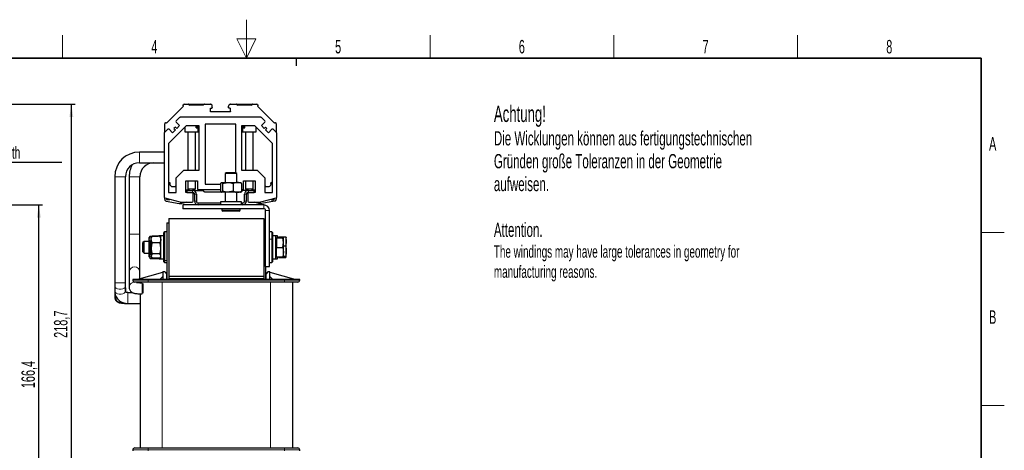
# Model space of a CAD drawing. Header units: millimetres. Extents: x 5 to 418, y 2 to 292.
# Tile 39 of 39: x 158 to 414, y 181 to 292. Entities that reach past the tile are written whole.
import ezdxf

# ---------------------------------------------------------------- set-up
doc = ezdxf.new("R2010")
doc.units = ezdxf.units.MM
doc.layers.add('SLD-0', color=7, linetype='Continuous')
doc.styles.add('SLDTEXTSTYLE0', font='TXT', dxfattribs={"width": 0.605})
doc.dimstyles.new('SLDDIMSTYLE0', dxfattribs={"dimtxt": 3.5, "dimasz": 3.302, "dimexe": 0, "dimexo": 0.0625, "dimgap": 0.875, "dimtad": 1, "dimlfac": 2, "dimrnd": 1e-09, "dimzin": 12, "dimdsep": 46, "dimtxsty": 'SLDTEXTSTYLE0', "dimsah": 1, "dimcen": 0.09, "dimadec": 0, "dimazin": 3, "dimtfac": 1, "dimtofl": 0, "dimtmove": 0, "dimatfit": 3, "dimfxl": 1, "dimfrac": 2, "dimtolj": 1, "dimtzin": 12, "dimarcsym": 0})

# ---------------------------------------------------------------- blocks, each defined once
blk = doc.blocks.new('SW_NOTE_0')
at = {"layer": 'SLD-0', "color": 0, "attachment_point": 1, "style": 'SLDTEXTSTYLE0'}
for s, insert, char_height in [('Achtung!', (0, 5.46), 4.233), ('Die Wicklungen können aus fertigungstechnischen', (0, -1.16), 3.7042), ('Gründen große Toleranzen in der Geometrie', (0, -7.1), 3.7042), ('aufweisen.', (0, -13.04), 3.704), ('Attention.', (0, -24.93), 3.704), ('The windings may have large tolerances in geometry for', (0, -30.85), 3.175), ('manufacturing reasons.', (0, -36.08), 3.175)]:
    blk.add_mtext(s, dxfattribs=dict(at, insert=insert, char_height=char_height))
blk = doc.blocks.new('_D')
at = {"layer": 'SLD-0'}
for p, q in [((124.34, 270.54), (172.51, 270.54)), ((171.51, 270.54), (171.51, 161.19)), ((155.14, 161.19), (172.51, 161.19))]:
    blk.add_line(p, q, dxfattribs=at)
for points in [[(171.51, 270.54), (171.01, 267.24), (172.02, 267.24)], [(171.51, 161.19), (172.02, 164.49), (171.01, 164.49)]]:
    blk.add_solid(points, dxfattribs=at)
at = {"layer": 'SLD-0', "insert": (167, 209.85), "char_height": 3.5, "attachment_point": 1, "rotation": 90, "style": 'SLDTEXTSTYLE0'}
blk.add_mtext('218,7', dxfattribs=at)
blk = doc.blocks.new('_D_1')
at = {"layer": 'SLD-0'}
for p, q in [((140.39, 244.39), (164.06, 244.39)), ((163.06, 161.19), (163.06, 244.39)), ((155.14, 161.19), (164.06, 161.19))]:
    blk.add_line(p, q, dxfattribs=at)
for points in [[(163.06, 244.39), (162.55, 241.09), (163.57, 241.09)], [(163.06, 161.19), (163.57, 164.49), (162.55, 164.49)]]:
    blk.add_solid(points, dxfattribs=at)
at = {"layer": 'SLD-0', "insert": (158.55, 196.78), "char_height": 3.5, "attachment_point": 1, "rotation": 90, "style": 'SLDTEXTSTYLE0'}
blk.add_mtext('166,4', dxfattribs=at)
blk = doc.blocks.new('SW_NOTE_0_15')
at = {"layer": 'SLD-0', "color": 0}
blk.add_line((30.23, 0), (0, 0), dxfattribs=at)
at = {"layer": 'SLD-0', "color": 0, "attachment_point": 1, "style": 'SLDTEXTSTYLE0'}
for s, insert, char_height in [('M6 Erdung', (0.5, 9.84), 3.5), ('protective earth', (1.69, 4.18), 3.175)]:
    blk.add_mtext(s, dxfattribs=dict(at, insert=insert, char_height=char_height))

msp = doc.modelspace()

# ---------------------------------------------------------------- linework, layer by layer
at = {"color": 7, "linetype": 'Continuous', "lineweight": 25}
for p, q in [((200.6556, 270.0757), (196.2362, 265.6563)), ((200.5849, 270.3585), (200.7252, 270.4988)), ((200.5849, 270.1464), (200.6556, 270.0757)), ((200.8312, 270.5428), (201.957, 270.5428)), ((202.063, 270.4988), (202.2941, 270.2678)), ((202.1691, 270.5428), (205.8691, 270.5428)), ((205.7441, 270.2678), (202.2941, 270.2678)), ((205.7441, 270.2678), (205.9752, 270.4988)), ((206.0812, 270.5428), (207.6566, 270.5428)), ((207.6691, 268.6928), (207.6691, 269.3928)), ((207.8191, 269.5428), (208.0066, 269.5428)), ((208.1566, 269.6928), (208.1566, 270.0428)), ((212.3816, 269.6928), (212.3816, 270.0428)), ((212.7191, 269.5428), (212.5316, 269.5428)), ((212.8691, 268.6678), (212.8691, 269.3928)), ((212.8816, 270.5428), (214.457, 270.5428)), ((214.563, 270.4988), (214.7941, 270.2678)), ((214.6691, 270.5428), (218.3691, 270.5428)), ((218.2441, 270.2678), (214.7941, 270.2678)), ((218.2441, 270.2678), (218.4752, 270.4988)), ((218.5812, 270.5428), (219.707, 270.5428)), ((219.813, 270.4988), (219.9533, 270.3585)), ((219.9533, 270.1464), (219.8826, 270.0757)), ((224.302, 265.6563), (219.8826, 270.0757)), ((199.6094, 267.0695), (198.7594, 266.2195)), ((220.7521, 267.1428), (199.7861, 267.1428)), ((212.7441, 268.5428), (207.8191, 268.5428)), ((221.7789, 266.2195), (220.9289, 267.0695)), ((196.5673, 264.0275), (195.7173, 263.1775)), ((195.7691, 263.1731), (195.7691, 265.4806)), ((195.813, 265.5867), (195.9533, 265.727)), ((196.2362, 265.6563), (196.1655, 265.727)), ((201.3217, 264.8928), (196.7441, 260.3152)), ((197.8048, 263.1436), (196.9209, 264.0275)), ((198.5472, 263.8861), (197.8048, 263.1436)), ((198.5472, 264.5932), (198.1937, 264.2396)), ((198.1937, 264.2396), (198.5472, 263.8861)), ((198.9008, 264.2396), (198.5472, 264.5932)), ((198.7594, 265.866), (199.6432, 264.9821)), ((199.6432, 264.9821), (198.9008, 264.2396)), ((201.0191, 264.5902), (201.0191, 263.3928)), ((204.7691, 264.8928), (201.3217, 264.8928)), ((203.9695, 264.3928), (203.9695, 264.8928)), ((203.9695, 264.3928), (204.2806, 264.3928)), ((204.2806, 264.3928), (204.2806, 264.8928)), ((204.5191, 263.3928), (204.5191, 264.8928)), ((204.7691, 253.3928), (204.7691, 264.8928)), ((214.2691, 265.3928), (206.2691, 265.3928)), ((206.2691, 265.3928), (206.2691, 249.7928)), ((214.2691, 252.7578), (214.2691, 265.3928)), ((219.2165, 264.8928), (215.7691, 264.8928)), ((215.7691, 264.8928), (215.7691, 253.3928)), ((216.0191, 264.8928), (216.0191, 263.3928)), ((216.2576, 264.3928), (216.2576, 264.8928)), ((216.2576, 264.3928), (216.5687, 264.3928)), ((216.5687, 264.3928), (216.5687, 264.8928)), ((223.7941, 260.3152), (219.2165, 264.8928)), ((219.5191, 263.3928), (219.5191, 264.5902)), ((220.895, 264.9821), (221.7789, 265.866)), ((221.6374, 264.2396), (220.895, 264.9821)), ((221.991, 264.5932), (221.6374, 264.2396)), ((222.3445, 264.2396), (221.991, 264.5932)), ((221.991, 263.8861), (222.3445, 264.2396)), ((222.7334, 263.1436), (221.991, 263.8861)), ((223.6173, 264.0275), (222.7334, 263.1436)), ((224.8209, 263.1775), (223.9709, 264.0275)), ((224.302, 265.6563), (224.3727, 265.727)), ((224.5849, 265.727), (224.7252, 265.5867)), ((224.7691, 265.4806), (224.7691, 263.2293)), ((195.6441, 263.0007), (195.6441, 246.4399)), ((201.0191, 263.3928), (204.5191, 263.3928)), ((201.7691, 263.3928), (201.7691, 253.3928)), ((203.7691, 253.3928), (203.7691, 263.3928)), ((216.0191, 263.3928), (219.5191, 263.3928)), ((216.7691, 263.3928), (216.7691, 253.3928)), ((218.7691, 253.3928), (218.7691, 263.3928)), ((224.8941, 246.4399), (224.8941, 263.0007)), ((196.7441, 260.3152), (196.7441, 247.6428)), ((223.7941, 247.6428), (223.7941, 260.3152)), ((195.6441, 258.1103), (189.1941, 258.1103)), ((189.1941, 255.3103), (195.6441, 255.3103)), ((198.7441, 251.3928), (200.7441, 253.3928)), ((200.7441, 253.3928), (204.7691, 253.3928)), ((215.7691, 253.3928), (219.7941, 253.3928)), ((219.7941, 253.3928), (221.7941, 251.3928)), ((182.7941, 251.7103), (182.7941, 224.1678)), ((185.5941, 224.1678), (185.5941, 251.7103)), ((186.5441, 251.7103), (186.5441, 236.8302)), ((189.3441, 236.8302), (189.3441, 251.7103)), ((198.7441, 247.6428), (198.7441, 251.3928)), ((211.7691, 252.7578), (211.5191, 252.5078)), ((211.5191, 252.5078), (211.5191, 250.1928)), ((214.5191, 252.5078), (211.5191, 252.5078)), ((214.2691, 252.7578), (211.7691, 252.7578)), ((214.5191, 252.5078), (214.2691, 252.7578)), ((214.5191, 250.1928), (214.5191, 252.5078)), ((221.7941, 251.3928), (221.7941, 247.6428)), ((196.7441, 250.1928), (196.9941, 250.1928)), ((197.1441, 250.0428), (197.1441, 249.9178)), ((201.2691, 250.6428), (204.2691, 250.6428)), ((201.2691, 247.6428), (201.2691, 250.6428)), ((201.6441, 248.2727), (201.8691, 248.1428)), ((201.7691, 250.6428), (201.7691, 248.5428)), ((201.7691, 248.5428), (202.1691, 248.1428)), ((201.7691, 248.5428), (203.7691, 248.5428)), ((203.3691, 248.1428), (203.7691, 248.5428)), ((203.7691, 248.5428), (203.7691, 250.6428)), ((204.2691, 250.6428), (204.2691, 248.3928)), ((204.2691, 248.3928), (210.2945, 248.3928)), ((206.2691, 249.7928), (210.2945, 249.7928)), ((210.2945, 249.9695), (210.2945, 247.9161)), ((210.8307, 249.9695), (210.5626, 250.1928)), ((210.5626, 250.1928), (212.193, 250.1928)), ((210.8307, 249.9695), (212.193, 250.1928)), ((210.8307, 249.9695), (210.8307, 247.9161)), ((212.193, 250.1928), (214.6495, 250.1928)), ((213.5553, 249.9695), (213.5553, 247.9161)), ((214.6495, 250.1928), (215.5152, 250.1928)), ((215.7437, 249.9695), (215.7437, 247.9161)), ((215.7437, 248.3928), (216.2691, 248.3928)), ((216.2691, 250.6428), (219.2691, 250.6428)), ((216.2691, 248.3928), (216.2691, 250.6428)), ((216.7691, 250.6428), (216.7691, 248.5428)), ((216.7691, 248.5428), (217.1691, 248.1428)), ((216.7691, 248.5428), (218.7691, 248.5428)), ((218.3691, 248.1428), (218.7691, 248.5428)), ((218.6691, 248.1428), (218.8941, 248.2727)), ((218.7691, 248.5428), (218.7691, 250.6428)), ((219.2691, 250.6428), (219.2691, 247.6428)), ((223.3941, 249.9178), (223.3941, 250.0428)), ((223.7941, 250.1928), (223.5441, 250.1928)), ((195.7691, 245.8735), (195.7691, 246.1975)), ((195.8294, 246.1984), (199.7373, 245.1513)), ((196.3691, 245.8428), (196.3691, 246.0538)), ((196.9988, 245.6928), (196.5191, 245.6928)), ((196.7441, 247.6428), (198.7441, 247.6428)), ((201.5191, 247.6428), (201.2691, 247.6428)), ((201.4191, 247.6428), (201.4191, 248.1428)), ((201.5191, 248.1428), (201.5191, 247.6428)), ((201.5191, 248.1428), (203.0191, 248.1428)), ((201.5191, 247.6428), (203.0191, 247.6428)), ((203.3691, 248.1428), (203.0191, 248.1428)), ((203.1441, 245.3928), (203.1441, 247.6269)), ((203.4629, 248.1428), (205.6925, 248.1428)), ((203.5191, 247.1428), (203.5191, 245.3928)), ((204.0191, 247.1428), (204.0191, 245.3928)), ((206.2691, 247.7928), (210.4917, 247.7928)), ((210.2945, 247.9161), (210.5626, 247.6928)), ((210.4546, 247.73), (210.5191, 247.6928)), ((210.5626, 247.6928), (210.5191, 247.6928)), ((212.193, 247.6928), (210.5626, 247.6928)), ((211.5191, 247.6928), (211.5191, 245.1928)), ((213.5553, 247.9161), (212.193, 247.6928)), ((214.6495, 247.6928), (212.193, 247.6928)), ((214.5191, 245.1928), (214.5191, 247.6928)), ((215.5191, 247.6928), (214.6495, 247.6928)), ((215.5191, 247.6928), (215.5836, 247.73)), ((215.7437, 247.9161), (215.563, 247.7656)), ((215.5836, 247.73), (215.704, 247.7995)), ((215.8733, 247.9161), (215.6969, 247.8231)), ((217.0741, 248.1428), (215.7437, 248.1428)), ((215.8733, 247.9161), (215.8733, 248.1428)), ((216.5191, 245.3928), (216.5191, 247.1428)), ((217.0191, 245.3928), (217.0191, 247.1428)), ((217.5191, 248.1428), (217.1691, 248.1428)), ((217.3941, 247.6269), (217.3941, 245.3928)), ((217.5191, 248.1428), (219.0191, 248.1428)), ((217.5191, 247.6428), (219.0191, 247.6428)), ((219.0191, 247.6428), (219.0191, 248.1428)), ((219.2691, 247.6428), (219.0191, 247.6428)), ((219.1191, 247.6428), (219.1191, 248.1428)), ((220.8009, 245.1513), (224.7088, 246.1984)), ((221.7941, 247.6428), (223.7941, 247.6428)), ((223.5397, 245.6928), (224.0191, 245.6928)), ((224.1691, 245.8428), (224.1691, 246.0538)), ((224.7691, 246.2284), (224.7691, 245.8735)), ((196.1823, 245.3811), (199.5191, 244.7928)), ((199.5191, 244.7928), (200.2687, 244.7928)), ((199.802, 245.1428), (202.8941, 245.1428)), ((221.5191, 244.3928), (200.5191, 244.3928)), ((200.5191, 244.3928), (200.5191, 243.3928)), ((221.5191, 243.3928), (200.5191, 243.3928)), ((204.5191, 244.8928), (210.2691, 244.8928)), ((210.2691, 245.1928), (210.2691, 244.3928)), ((215.7691, 245.1928), (210.2691, 245.1928)), ((210.6691, 243.3928), (210.6691, 243.0078)), ((215.3691, 243.0078), (215.3691, 243.3928)), ((215.7691, 244.3928), (215.7691, 245.1928)), ((215.7691, 244.8928), (216.0191, 244.8928)), ((217.6441, 245.1428), (220.7362, 245.1428)), ((220.2695, 244.7928), (221.0191, 244.7928)), ((224.3559, 245.3811), (221.0191, 244.7928)), ((196.8691, 240.8928), (196.8691, 225.8928)), ((196.8691, 240.8928), (221.5191, 240.8928)), ((215.1191, 242.7578), (210.9191, 242.7578)), ((221.5191, 240.8928), (221.5191, 225.8928)), ((222.0191, 228.3928), (222.0191, 242.8928)), ((223.0191, 228.3928), (223.0191, 242.8928)), ((196.3691, 239.6928), (196.8691, 239.6928)), ((196.3691, 239.6928), (196.3691, 225.0428)), ((196.8691, 239.6928), (196.8691, 225.0428)), ((221.5191, 239.6928), (222.0191, 239.6928)), ((221.5191, 239.6928), (221.5191, 225.0428)), ((186.5441, 236.8302), (186.5441, 226.9017)), ((189.3441, 226.9017), (189.3441, 236.8302)), ((191.9572, 236.2186), (191.7691, 235.8928)), ((191.7691, 235.6045), (191.7691, 235.8928)), ((191.7691, 233.4894), (191.7691, 235.6045)), ((191.9924, 236.2774), (194.0458, 236.2774)), ((192.4113, 236.139), (192.2691, 235.8928)), ((192.2691, 235.4088), (192.2691, 235.8928)), ((192.4358, 236.1248), (192.4924, 236.2624)), ((194.5458, 236.2624), (192.4924, 236.2624)), ((194.7691, 236.3928), (194.2691, 236.3928)), ((194.2691, 236.2624), (194.2691, 236.3928)), ((194.5458, 236.2624), (194.7691, 235.4088)), ((194.5458, 236.2624), (194.5986, 236.1251)), ((194.7691, 235.8928), (194.6259, 236.1408)), ((195.5691, 236.3928), (194.7691, 236.3928)), ((194.7691, 234.7876), (194.7691, 236.3928)), ((195.7691, 237.3928), (195.5691, 237.1928)), ((195.5691, 230.1493), (195.5691, 237.1928)), ((196.3691, 237.3928), (195.7691, 237.3928)), ((195.7691, 229.9786), (195.7691, 237.3928)), ((223.6191, 237.3928), (223.0191, 237.3928)), ((223.8191, 237.1928), (223.6191, 237.3928)), ((223.6191, 237.3928), (223.6191, 235.4465)), ((223.6191, 235.4465), (223.6191, 229.3928)), ((223.8191, 237.1928), (223.8191, 235.3438)), ((224.6191, 236.3928), (223.8191, 236.3928)), ((225.1191, 236.3928), (224.6191, 236.3928)), ((224.6191, 233.1409), (224.6191, 236.3928)), ((224.8691, 235.7571), (224.6191, 235.6128)), ((224.8691, 235.8551), (224.8691, 233.319)), ((224.8691, 235.8551), (226.4783, 235.8551)), ((225.1191, 235.9288), (225.1191, 236.3928)), ((225.3691, 236.0551), (227.2283, 236.0551)), ((225.3691, 235.9288), (225.3691, 236.0551)), ((226.6191, 234.5871), (226.4783, 235.8551)), ((226.6191, 235.8928), (226.6188, 235.8936)), ((226.6191, 234.5871), (226.6191, 235.892)), ((227.2283, 236.0551), (227.3691, 234.9063)), ((227.2283, 236.0551), (227.3691, 235.8727)), ((227.3691, 234.9063), (227.3691, 235.8927)), ((190.4259, 234.8928), (190.1191, 234.586)), ((190.1191, 232.1995), (190.1191, 234.586)), ((191.7691, 234.8928), (190.4259, 234.8928)), ((190.4259, 231.8928), (190.4259, 234.8928)), ((191.9924, 232.0471), (191.7691, 233.4894)), ((191.7691, 231.2776), (191.7691, 233.4894)), ((191.9924, 234.9317), (192.2691, 234.9317)), ((192.2691, 234.736), (192.1191, 234.586)), ((192.1191, 233.3623), (192.1191, 234.586)), ((192.1191, 232.1995), (192.1191, 233.3623)), ((192.4924, 234.5553), (192.2691, 235.4088)), ((192.2691, 233.1205), (192.2691, 235.4088)), ((192.2691, 231.1045), (192.2691, 233.1205)), ((194.5458, 234.5553), (192.4924, 234.5553)), ((194.7691, 230.3928), (194.7691, 234.7876)), ((223.8191, 235.3438), (223.8191, 229.5928)), ((224.6191, 230.3928), (224.6191, 233.1409)), ((224.8691, 233.319), (226.4783, 233.319)), ((224.8691, 230.8567), (224.8691, 233.319)), ((226.4783, 233.319), (226.6191, 234.5871)), ((226.4783, 233.319), (226.6191, 232.0879)), ((226.6191, 232.0879), (226.6191, 234.5871)), ((226.6191, 233.7576), (227.2283, 233.7576)), ((227.3691, 234.9063), (227.2283, 233.7576)), ((227.3691, 232.4264), (227.3691, 234.9063)), ((190.1191, 232.1995), (190.4259, 231.8928)), ((190.4259, 231.8928), (191.7691, 231.8928)), ((191.9924, 232.0471), (191.7691, 231.2776)), ((191.7691, 230.8928), (191.7691, 231.2776)), ((191.7691, 230.8928), (191.9572, 230.567)), ((191.9924, 230.5082), (191.9637, 230.5779)), ((191.9924, 232.0471), (192.2691, 232.0471)), ((191.9924, 230.5082), (194.0458, 230.5082)), ((192.1191, 232.1995), (192.2691, 232.0495)), ((192.4924, 231.6857), (192.2691, 231.1045)), ((192.2691, 230.8928), (192.2691, 231.1045)), ((192.2691, 230.8928), (192.4113, 230.6465)), ((194.5458, 231.6857), (192.4924, 231.6857)), ((194.5458, 230.5232), (192.4924, 230.5232)), ((194.2691, 230.3928), (194.2691, 230.5232)), ((194.2691, 230.3928), (194.7691, 230.3928)), ((194.5458, 230.5232), (194.7691, 231.1045)), ((194.6259, 230.6447), (194.7691, 230.8928)), ((194.7691, 230.3928), (195.5691, 230.3928)), ((223.8191, 230.3928), (224.6191, 230.3928)), ((224.6191, 231.1728), (224.8691, 231.0284)), ((224.6191, 230.3928), (225.1191, 230.3928)), ((224.8691, 230.8567), (226.4783, 230.8567)), ((225.1191, 230.7685), (225.1191, 230.8567)), ((225.1191, 230.3928), (225.1191, 230.7685)), ((225.3691, 230.8567), (225.3691, 230.7304)), ((225.3691, 230.7304), (227.2283, 230.7304)), ((226.6191, 232.0879), (226.4783, 230.8567)), ((226.6188, 230.892), (226.6191, 230.8928)), ((226.6191, 230.8936), (226.6191, 232.0879)), ((226.6191, 231.0952), (227.2283, 231.0952)), ((227.3691, 230.9128), (227.2283, 231.0952)), ((227.2283, 230.7304), (227.3691, 230.9128)), ((227.3691, 230.9128), (227.3691, 232.4264)), ((195.5691, 229.5928), (195.5691, 230.1493)), ((195.5691, 229.5928), (195.7691, 229.3928)), ((195.7691, 229.3928), (195.7691, 229.9786)), ((195.7691, 229.3928), (196.3691, 229.3928)), ((222.0191, 228.3928), (223.0191, 228.3928)), ((222.0191, 228.3928), (222.0191, 225.0428)), ((223.0191, 229.3928), (223.6191, 229.3928)), ((223.6191, 229.3928), (223.8191, 229.5928)), ((186.5441, 226.9017), (186.5441, 222.9264)), ((188.4941, 225.0428), (195.2941, 226.9428)), ((189.3441, 225.2803), (189.3441, 226.9017)), ((195.2941, 225.7928), (194.5441, 225.0428)), ((195.2941, 226.9428), (195.2941, 227.0428)), ((195.7941, 227.0428), (195.2941, 227.0428)), ((195.2941, 226.9426), (195.2941, 225.0428)), ((195.7941, 227.0428), (196.2941, 226.3928)), ((196.2941, 225.0428), (196.2941, 226.3928)), ((196.8691, 225.8928), (196.8691, 225.2928)), ((196.8691, 225.8928), (221.5191, 225.8928)), ((196.8691, 225.2928), (221.5191, 225.2928)), ((196.8691, 225.2928), (196.8691, 225.0428)), ((221.5191, 225.8928), (221.5191, 225.2928)), ((221.5191, 225.2928), (221.5191, 225.0428)), ((222.5941, 227.0428), (222.0941, 226.3928)), ((222.0941, 226.3928), (222.0941, 225.0428)), ((223.0941, 227.0428), (222.5941, 227.0428)), ((223.0941, 227.0428), (223.0941, 226.9428)), ((223.0941, 226.9426), (223.0941, 226.9428)), ((223.0941, 226.9428), (229.8941, 225.0428)), ((223.0941, 225.0428), (223.0941, 226.9426)), ((223.8441, 225.0428), (223.0941, 225.7928)), ((182.7941, 224.1678), (182.7941, 223.1678)), ((182.7941, 223.1678), (182.7941, 221.9215)), ((185.5941, 223.1678), (185.5941, 224.1678)), ((185.5941, 221.9215), (185.5941, 223.1678)), ((186.5446, 222.8901), (186.5441, 222.9264)), ((191.4941, 225.0428), (187.4941, 225.0428)), ((187.4941, 225.0428), (187.4941, 224.8428)), ((189.3441, 224.1015), (189.3441, 224.3428)), ((189.3816, 224.3428), (189.3816, 224.1002)), ((190.1941, 221.4333), (190.1941, 223.9549)), ((190.1941, 221.4333), (190.1941, 223.942)), ((226.8941, 225.0428), (191.4941, 225.0428)), ((226.8941, 224.3428), (191.4941, 224.3428)), ((230.8941, 225.0428), (226.8941, 225.0428)), ((229.0066, 224.3428), (229.0066, 181.2428)), ((230.8941, 224.8428), (230.8941, 225.0428)), ((182.7941, 221.9215), (182.7941, 220.4332)), ((182.9274, 221.1144), (182.9799, 220.3368)), ((185.5941, 221.9215), (185.5936, 221.9406)), ((185.6898, 221.7658), (185.6456, 222.4205)), ((186.3767, 221.5894), (186.1642, 221.5913)), ((187.4413, 221.5894), (186.1941, 221.5894)), ((189.3816, 221.2991), (189.3816, 181.2428)), ((186.1941, 218.7894), (189.3816, 218.7894)), ((187.4941, 180.7428), (187.4941, 180.5428)), ((191.4941, 181.2428), (226.8941, 181.2428)), ((230.8941, 180.5428), (230.8941, 180.7428))]:
    msp.add_line(p, q, dxfattribs=at)
at = {"color": 7, "linetype": 'Continuous', "lineweight": 18}
for p, q in [((202.1691, 270.4988), (205.8691, 270.4988)), ((214.6691, 270.4988), (218.3691, 270.4988)), ((189.1941, 258.1103), (189.1941, 255.3103)), ((182.7941, 251.7103), (185.5941, 251.7103)), ((186.5441, 251.7103), (189.3441, 251.7103)), ((203.0191, 247.6428), (203.0191, 248.1428)), ((204.0191, 247.1428), (203.5191, 247.1428)), ((217.0191, 247.1428), (216.5191, 247.1428)), ((217.5191, 248.1428), (217.5191, 247.6428)), ((203.5191, 245.3928), (204.0191, 245.3928)), ((204.5191, 244.8928), (204.5191, 244.3928)), ((216.0191, 244.3928), (216.0191, 244.8928)), ((216.5191, 245.3928), (217.0191, 245.3928)), ((221.5191, 243.3928), (221.5191, 244.3928)), ((210.6691, 243.0078), (215.3691, 243.0078)), ((223.0191, 242.8928), (222.0191, 242.8928)), ((186.5441, 236.8302), (189.3441, 236.8302)), ((223.0191, 235.4465), (223.6191, 235.4465)), ((223.8191, 235.3438), (223.6191, 235.4465)), ((195.5691, 230.1493), (195.7691, 229.9786)), ((196.3691, 229.9786), (195.7691, 229.9786)), ((182.7941, 224.1678), (185.5941, 224.1678)), ((187.4941, 224.8428), (191.4941, 224.8428)), ((189.9441, 221.2963), (189.9441, 224.079)), ((191.4941, 224.8428), (191.4941, 225.0428)), ((191.4941, 224.3428), (191.4941, 224.8428)), ((226.8941, 224.8428), (191.4941, 224.8428)), ((195.1316, 224.3428), (195.1316, 181.2428)), ((223.2566, 224.3428), (223.2566, 181.2428)), ((226.8941, 225.0428), (226.8941, 224.8428)), ((226.8941, 224.3428), (226.8941, 224.8428)), ((226.8941, 224.8428), (230.8941, 224.8428)), ((186.1941, 218.7894), (186.1941, 221.5894)), ((191.4941, 180.7428), (187.4941, 180.7428)), ((191.4941, 181.2428), (191.4941, 180.7428)), ((191.4941, 180.7428), (226.8941, 180.7428)), ((191.4941, 180.5428), (191.4941, 180.7428)), ((226.8941, 181.2428), (226.8941, 180.7428)), ((230.8941, 180.7428), (226.8941, 180.7428)), ((226.8941, 180.7428), (226.8941, 180.5428))]:
    msp.add_line(p, q, dxfattribs=at)
at = {"color": 7, "linetype": 'Continuous', "lineweight": 18, "flags": 128}
for points in [[(182.7941, 223.1678), (182.8785, 222.9284), (183.1216, 222.7178), (183.4941, 222.5616), (183.951, 222.4784), (184.4372, 222.4784), (184.8941, 222.5616), (185.2666, 222.7178), (185.5097, 222.9284), (185.5941, 223.1678), (185.5941, 223.1678)], [(182.7941, 221.9215), (182.8785, 221.6821), (183.1216, 221.4715), (183.4941, 221.3153), (183.951, 221.2321), (184.4372, 221.2321), (184.8941, 221.3153), (185.2666, 221.4715), (185.5097, 221.6821), (185.5941, 221.9215), (185.5941, 221.9215)], [(185.5941, 221.9433), (185.6383, 222.1582), (185.6456, 222.4199)]]:
    msp.add_lwpolyline(points, dxfattribs=at)
at = {"color": 7, "linetype": 'Continuous', "lineweight": 25}
for centre, radius, start, end in [((198.9361, 266.0428), 0.25, 135, 225), ((199.7861, 266.8928), 0.25, 90, 135), ((220.7521, 266.8928), 0.25, 45, 90), ((221.6021, 266.0428), 0.25, 315, 45), ((196.7441, 263.8507), 0.25, 45, 135), ((223.7941, 263.8507), 0.25, 45, 135), ((195.8941, 263.0007), 0.25, 135, 180), ((224.6441, 263.0007), 0.25, 0, 45), ((189.1941, 251.7103), 6.4, 90, 180), ((189.1941, 251.7103), 3.6, 90, 180), ((192.9441, 251.7103), 6.4, 151.199453, 180), ((192.9441, 251.7103), 3.6, 90, 180), ((195.8941, 246.4399), 0.25, 180, 255), ((203.0191, 247.1428), 1, 0, 90), ((203.0191, 247.1428), 0.5, 0, 90), ((217.5191, 247.1428), 1, 90, 180), ((217.5191, 247.1428), 0.5, 90, 180), ((224.6441, 246.4399), 0.25, 285, 0), ((199.802, 245.3928), 0.25, 255, 270), ((202.8941, 245.3928), 0.25, 270, 0), ((204.5191, 245.3928), 1, 180, 270), ((204.5191, 245.3928), 0.5, 180, 270), ((216.0191, 245.3928), 1, 270, 0), ((216.0191, 245.3928), 0.5, 270, 0), ((217.6441, 245.3928), 0.25, 180, 270), ((220.7362, 245.3928), 0.25, 270, 285), ((221.5191, 242.8928), 1.5, 0, 90), ((221.5191, 242.8928), 0.5, 0, 90), ((210.9191, 243.0078), 0.25, 180, 270), ((215.1191, 243.0078), 0.25, 270, 0), ((187.9941, 224.8428), 0.5, 180, 270), ((230.3941, 224.8428), 0.5, 270, 0), ((187.9941, 180.7428), 0.5, 90, 180), ((230.3941, 180.7428), 0.5, 0, 90)]:
    msp.add_arc(centre, radius, start, end, dxfattribs=at)
at = {"color": 7, "linetype": 'Continuous', "lineweight": 18}
for centre, radius, start, end in [((187.9441, 226.895), 1.4, 0.273591, 179.726409), ((187.9436, 222.9179), 1.3996, 66.728054, 179.651276), ((184.1866, 220.4376), 1.3925, 180.181219, 254.261351), ((184.3731, 220.4373), 1.3968, 184.12493, 285.525312)]:
    msp.add_arc(centre, radius, start, end, dxfattribs=at)
at = {"color": 7, "linetype": 'Continuous', "lineweight": 25}
for points in [[(200.5849, 270.1464), (200.5726, 270.1619), (200.548, 270.1929), (200.5374, 270.2525), (200.548, 270.3121), (200.5726, 270.3431), (200.5849, 270.3585)], [(200.8312, 270.5428), (200.8214, 270.5422), (200.8018, 270.5411), (200.7735, 270.5321), (200.7472, 270.5185), (200.7325, 270.5054), (200.7252, 270.4988)], [(202.063, 270.4988), (202.0557, 270.5054), (202.041, 270.5185), (202.0147, 270.5321), (201.9864, 270.5411), (201.9668, 270.5422), (201.957, 270.5428)], [(206.0812, 270.5428), (206.0714, 270.5422), (206.0518, 270.5411), (206.0235, 270.5321), (205.9972, 270.5185), (205.9825, 270.5054), (205.9752, 270.4988)], [(208.1566, 270.0428), (208.1491, 270.1083), (208.1341, 270.2393), (208.0184, 270.4046), (207.8532, 270.5202), (207.7221, 270.5353), (207.6566, 270.5428)], [(207.6691, 269.3928), (207.6714, 269.4124), (207.6759, 269.4517), (207.7106, 269.5013), (207.7601, 269.536), (207.7995, 269.5405), (207.8191, 269.5428)], [(208.1566, 269.6928), (208.1544, 269.6731), (208.1498, 269.6338), (208.1152, 269.5842), (208.0656, 269.5495), (208.0263, 269.545), (208.0066, 269.5428)], [(212.8816, 270.5428), (212.8161, 270.5353), (212.6851, 270.5202), (212.5198, 270.4046), (212.4042, 270.2393), (212.3891, 270.1083), (212.3816, 270.0428)], [(212.5316, 269.5428), (212.512, 269.545), (212.4726, 269.5495), (212.4231, 269.5842), (212.3884, 269.6338), (212.3839, 269.6731), (212.3816, 269.6928)], [(212.7191, 269.5428), (212.7388, 269.5405), (212.7781, 269.536), (212.8277, 269.5013), (212.8623, 269.4517), (212.8669, 269.4124), (212.8691, 269.3928)], [(214.563, 270.4988), (214.5557, 270.5054), (214.541, 270.5185), (214.5147, 270.5321), (214.4864, 270.5411), (214.4668, 270.5422), (214.457, 270.5428)], [(218.5812, 270.5428), (218.5714, 270.5422), (218.5518, 270.5411), (218.5235, 270.5321), (218.4972, 270.5185), (218.4825, 270.5054), (218.4752, 270.4988)], [(219.813, 270.4988), (219.8057, 270.5054), (219.791, 270.5185), (219.7647, 270.5321), (219.7364, 270.5411), (219.7168, 270.5422), (219.707, 270.5428)], [(219.9533, 270.3585), (219.9656, 270.3431), (219.9902, 270.3121), (220.0008, 270.2525), (219.9902, 270.1929), (219.9656, 270.1619), (219.9533, 270.1464)], [(207.8191, 268.5428), (207.7995, 268.545), (207.7601, 268.5495), (207.7106, 268.5842), (207.6759, 268.6338), (207.6714, 268.6731), (207.6691, 268.6928)], [(212.8691, 268.6678), (212.8672, 268.6514), (212.8635, 268.6186), (212.8346, 268.5773), (212.7932, 268.5484), (212.7605, 268.5447), (212.7441, 268.5428)], [(195.813, 265.5867), (195.8065, 265.5794), (195.7934, 265.5647), (195.7797, 265.5384), (195.7708, 265.5101), (195.7697, 265.4905), (195.7691, 265.4806)], [(195.9533, 265.727), (195.9688, 265.7393), (195.9998, 265.7639), (196.0594, 265.7744), (196.119, 265.7639), (196.15, 265.7393), (196.1655, 265.727)], [(224.3727, 265.727), (224.3882, 265.7393), (224.4192, 265.7639), (224.4788, 265.7744), (224.5384, 265.7639), (224.5694, 265.7393), (224.5849, 265.727)], [(224.7691, 265.4806), (224.7686, 265.4905), (224.7674, 265.5101), (224.7585, 265.5384), (224.7448, 265.5647), (224.7317, 265.5794), (224.7252, 265.5867)], [(196.9941, 250.1928), (197.0138, 250.1905), (197.0531, 250.186), (197.1027, 250.1513), (197.1373, 250.1017), (197.1419, 250.0624), (197.1441, 250.0428)], [(198.5918, 249.2562), (198.5243, 249.2069), (198.3893, 249.1084), (198.1444, 249.0404), (197.8927, 249.0397), (197.6505, 249.1111), (197.4379, 249.2475), (197.2737, 249.4383), (197.1648, 249.6679), (197.151, 249.8345), (197.1441, 249.9178)], [(198.5918, 249.2562), (198.6065, 249.2667), (198.6359, 249.2878), (198.6719, 249.2911), (198.6899, 249.2928)], [(201.4191, 248.1428), (201.4201, 248.1559), (201.4221, 248.182), (201.4378, 248.2186), (201.4618, 248.2501), (201.4932, 248.2742), (201.5299, 248.2894), (201.569, 248.2944), (201.6086, 248.2897), (201.6323, 248.2784), (201.6441, 248.2727)], [(218.8941, 248.2727), (218.9059, 248.2784), (218.9296, 248.2897), (218.9692, 248.2944), (219.0084, 248.2894), (219.045, 248.2742), (219.0764, 248.2501), (219.1004, 248.2186), (219.1161, 248.182), (219.1181, 248.1559), (219.1191, 248.1428)], [(221.8483, 249.2928), (221.8663, 249.2911), (221.9024, 249.2877), (221.9318, 249.2667), (221.9465, 249.2561)], [(223.3941, 249.9178), (223.3872, 249.8345), (223.3734, 249.668), (223.2645, 249.4384), (223.1003, 249.2476), (222.8878, 249.1111), (222.6456, 249.0397), (222.3939, 249.0404), (222.149, 249.1083), (222.014, 249.2069), (221.9465, 249.2561)], [(223.3941, 250.0428), (223.3964, 250.0624), (223.4009, 250.1017), (223.4356, 250.1513), (223.4851, 250.186), (223.5245, 250.1905), (223.5441, 250.1928)], [(195.7691, 245.8735), (195.775, 245.8153), (195.7868, 245.6988), (195.8791, 245.5463), (196.0133, 245.4289), (196.126, 245.3971), (196.1823, 245.3811)], [(196.5191, 245.6928), (196.4995, 245.695), (196.4601, 245.6995), (196.4106, 245.7342), (196.3759, 245.7838), (196.3714, 245.8231), (196.3691, 245.8428)], [(197.1483, 245.8573), (197.1487, 245.8469), (197.1494, 245.826), (197.1423, 245.7952), (197.1295, 245.7665), (197.1108, 245.7412), (197.0873, 245.7202), (197.06, 245.7046), (197.0301, 245.6946), (197.0092, 245.6934), (196.9988, 245.6928)], [(205.6925, 248.1428), (205.7061, 248.1417), (205.7334, 248.1395), (205.7712, 248.1224), (205.8038, 248.0968), (205.8183, 248.0736), (205.8255, 248.062)], [(205.8255, 248.062), (205.8497, 248.0233), (205.8981, 247.9459), (206.0068, 247.8607), (206.1326, 247.8035), (206.2236, 247.7964), (206.2691, 247.7928)], [(223.5397, 245.6928), (223.5292, 245.6934), (223.5083, 245.6946), (223.4783, 245.7046), (223.451, 245.7201), (223.4275, 245.7411), (223.4088, 245.7665), (223.3959, 245.7952), (223.3888, 245.826), (223.3895, 245.8469), (223.3899, 245.8574)], [(224.1691, 245.8428), (224.1669, 245.8231), (224.1623, 245.7838), (224.1277, 245.7342), (224.0781, 245.6995), (224.0388, 245.695), (224.0191, 245.6928)], [(224.3559, 245.3811), (224.4123, 245.3971), (224.5249, 245.4289), (224.6591, 245.5463), (224.7514, 245.6988), (224.7632, 245.8153), (224.7691, 245.8735)]]:
    msp.add_open_spline(points, degree=3, dxfattribs=at)
for points, knots in [([(201.957, 270.5428), (201.9595, 270.5428), (201.9629, 270.5428), (201.9908, 270.5428), (202.017, 270.5428), (202.0477, 270.5428), (202.0975, 270.5428), (202.1395, 270.5428), (202.1691, 270.5428)], [0, 0, 0, 0, 0.282325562, 0.395638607, 0.517770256, 0.631107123, 0.740435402, 1, 1, 1, 1]), ([(205.8691, 270.5428), (205.9014, 270.5428), (205.9466, 270.5428), (205.9988, 270.5428), (206.0285, 270.5428), (206.0527, 270.5428), (206.0761, 270.5428), (206.0791, 270.5428), (206.0812, 270.5428)], [0, 0, 0, 0, 0.28232556, 0.3956386, 0.51777025, 0.63110711, 0.74043539, 1, 1, 1, 1]), ([(214.457, 270.5428), (214.4592, 270.5428), (214.4624, 270.5428), (214.4882, 270.5428), (214.513, 270.5428), (214.5438, 270.5428), (214.5944, 270.5428), (214.6384, 270.5428), (214.6691, 270.5428)], [0, 0, 0, 0, 0.26461808, 0.38495477, 0.50402884, 0.61396803, 0.73058283, 1, 1, 1, 1]), ([(218.3691, 270.5428), (218.4014, 270.5428), (218.4466, 270.5428), (218.4988, 270.5428), (218.5285, 270.5428), (218.5527, 270.5428), (218.5761, 270.5428), (218.5791, 270.5428), (218.5812, 270.5428)], [0, 0, 0, 0, 0.28232556, 0.3956386, 0.51777025, 0.63110711, 0.74043539, 1, 1, 1, 1]), ([(210.5626, 250.1928), (210.5562, 250.1925), (210.4657, 250.1894), (210.377, 250.0754), (210.2945, 249.9695)], [0, 0, 0, 0, 0.07020058, 1, 1, 1, 1]), ([(212.193, 250.1928), (212.2253, 250.1925), (212.6853, 250.1894), (213.1361, 250.0754), (213.5553, 249.9695)], [0, 0, 0, 0, 0.07020058, 1, 1, 1, 1]), ([(214.6495, 250.1928), (214.363, 250.1657), (213.9925, 250.1307), (213.6361, 249.9993), (213.5553, 249.9695)], [0, 0, 0, 0, 0.7730974, 1, 1, 1, 1]), ([(215.7437, 249.9695), (215.4711, 250.0596), (215.1103, 250.1788), (214.74, 250.19), (214.6495, 250.1928)], [0, 0, 0, 0, 0.755634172, 1, 1, 1, 1]), ([(215.4756, 250.1928), (215.482, 250.1925), (215.5725, 250.1894), (215.6612, 250.0754), (215.7437, 249.9695)], [0, 0, 0, 0, 0.070200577, 1, 1, 1, 1]), ([(210.5626, 247.6928), (210.569, 247.693), (210.6595, 247.6962), (210.7482, 247.8101), (210.8307, 247.9161)], [0, 0, 0, 0, 0.07020058, 1, 1, 1, 1]), ([(212.193, 247.6928), (212.1607, 247.693), (211.7006, 247.6962), (211.2498, 247.8101), (210.8307, 247.9161)], [0, 0, 0, 0, 0.070200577, 1, 1, 1, 1]), ([(213.5553, 247.9161), (213.6361, 247.8862), (213.9925, 247.7548), (214.363, 247.7198), (214.6495, 247.6928)], [0, 0, 0, 0, 0.2269026, 1, 1, 1, 1]), ([(214.6495, 247.6928), (214.74, 247.6955), (215.1103, 247.7067), (215.4711, 247.826), (215.7437, 247.9161)], [0, 0, 0, 0, 0.24436583, 1, 1, 1, 1]), ([(201.3921, 245.1428), (201.2225, 245.0432), (200.8754, 244.8395), (200.4739, 244.8086), (200.2687, 244.7928)], [0, 0, 0, 0, 0.48889412, 1, 1, 1, 1]), ([(220.2695, 244.7928), (220.0643, 244.8086), (219.6628, 244.8395), (219.3158, 245.0432), (219.1461, 245.1428)], [0, 0, 0, 0, 0.51110588, 1, 1, 1, 1]), ([(191.7691, 235.6045), (191.7962, 235.7807), (191.8311, 236.0085), (191.9626, 236.2276), (191.9924, 236.2774)], [0, 0, 0, 0, 0.7730974, 1, 1, 1, 1]), ([(191.9924, 234.9317), (191.9023, 235.0993), (191.7831, 235.3212), (191.7718, 235.5489), (191.7691, 235.6045)], [0, 0, 0, 0, 0.75563417, 1, 1, 1, 1]), ([(192.2691, 235.4088), (192.2693, 235.4291), (192.2725, 235.7173), (192.3865, 235.9997), (192.4924, 236.2624)], [0, 0, 0, 0, 0.07020058, 1, 1, 1, 1]), ([(226.6191, 235.892), (226.6033, 235.8826), (226.5824, 235.8703), (226.4988, 235.8581), (226.4783, 235.8551)], [0, 0, 0, 0, 0.75461458, 1, 1, 1, 1]), ([(191.7691, 233.4894), (191.7693, 233.5236), (191.7725, 234.0106), (191.8865, 234.4879), (191.9924, 234.9317)], [0, 0, 0, 0, 0.07020058, 1, 1, 1, 1]), ([(192.4924, 234.5553), (192.4626, 234.4493), (192.3311, 233.9819), (192.2962, 233.4961), (192.2691, 233.1205)], [0, 0, 0, 0, 0.2269026, 1, 1, 1, 1]), ([(192.2691, 233.1205), (192.2718, 233.0019), (192.2831, 232.5163), (192.4023, 232.0432), (192.4924, 231.6857)], [0, 0, 0, 0, 0.24436583, 1, 1, 1, 1]), ([(194.7691, 235.4088), (194.7689, 235.3886), (194.7657, 235.1004), (194.6518, 234.8179), (194.5458, 234.5553)], [0, 0, 0, 0, 0.07020058, 1, 1, 1, 1]), ([(194.7691, 233.1205), (194.7421, 233.4961), (194.7071, 233.9819), (194.5756, 234.4493), (194.5458, 234.5553)], [0, 0, 0, 0, 0.7730974, 1, 1, 1, 1]), ([(194.5458, 231.6857), (194.6359, 232.0432), (194.7552, 232.5163), (194.7664, 233.0019), (194.7691, 233.1205)], [0, 0, 0, 0, 0.75563417, 1, 1, 1, 1]), ([(227.2283, 233.7576), (227.2311, 233.7438), (227.3173, 233.305), (227.3436, 232.8587), (227.3691, 232.4264)], [0, 0, 0, 0, 0.03144935, 1, 1, 1, 1]), ([(191.7691, 231.2776), (191.7693, 231.2594), (191.7725, 230.9996), (191.8865, 230.7449), (191.9924, 230.5082)], [0, 0, 0, 0, 0.07020058, 1, 1, 1, 1]), ([(192.2691, 231.1045), (192.2693, 231.0907), (192.2725, 230.8944), (192.3865, 230.702), (192.4924, 230.5232)], [0, 0, 0, 0, 0.07020058, 1, 1, 1, 1]), ([(194.7691, 231.1045), (194.7689, 231.1182), (194.7657, 231.3145), (194.6518, 231.5069), (194.5458, 231.6857)], [0, 0, 0, 0, 0.070200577, 1, 1, 1, 1]), ([(226.6191, 230.8936), (226.6033, 230.8843), (226.5824, 230.8719), (226.4988, 230.8597), (226.4783, 230.8567)], [0, 0, 0, 0, 0.754614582, 1, 1, 1, 1]), ([(227.3691, 232.4264), (227.3533, 232.0894), (227.3324, 231.6428), (227.2488, 231.2031), (227.2283, 231.0952)], [0, 0, 0, 0, 0.754614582, 1, 1, 1, 1]), ([(185.6456, 222.4205), (185.6448, 222.4337), (185.643, 222.4645), (185.6371, 222.6373), (185.6304, 222.9407), (185.6231, 223.4074), (185.6162, 224.0145), (185.6099, 224.7437), (185.6045, 225.5766), (185.6001, 226.495), (185.5969, 227.4799), (185.5948, 228.4931), (185.5942, 229.2645), (185.5941, 229.6846), (185.5941, 229.7703)], [0, 0, 0, 0, 0.05096341, 0.11908696, 0.20572317, 0.299626, 0.39593971, 0.49307253, 0.5905349, 0.68815131, 0.78584751, 0.88358723, 0.97625442, 1, 1, 1, 1]), ([(186.5441, 222.9264), (186.5578, 222.7761), (186.5834, 222.4951), (186.7642, 222.1369), (186.989, 221.8711), (187.238, 221.6838), (187.4911, 221.5581), (187.7541, 221.4718), (188.0744, 221.4034), (188.4946, 221.3483), (189.0312, 221.3081), (189.525, 221.2899), (189.8364, 221.2883), (189.9441, 221.2877)], [0, 0, 0, 0, 0.09451122, 0.17678067, 0.24981899, 0.31733987, 0.38330817, 0.45597502, 0.55256241, 0.68469033, 0.80605079, 0.93292218, 1, 1, 1, 1]), ([(191.4941, 224.3428), (191.0538, 224.3428), (190.3765, 224.3428), (189.5617, 224.3428), (189.0009, 224.3428), (188.5492, 224.3428), (188.1128, 224.3428), (188.0409, 224.3428), (187.9941, 224.3428)], [0, 0, 0, 0, 0.23945684, 0.36836066, 0.5, 0.63163934, 0.76054316, 1, 1, 1, 1]), ([(189.9441, 224.0877), (189.8571, 224.0881), (189.6038, 224.0894), (189.2009, 224.1036), (188.8154, 224.1325), (188.5814, 224.1608), (188.4792, 224.1817), (188.4852, 224.1801), (188.4867, 224.1797)], [0, 0, 0, 0, 0.1282213, 0.3730434, 0.61328938, 0.80691607, 0.95126239, 1, 1, 1, 1]), ([(230.3941, 224.3428), (230.3474, 224.3428), (230.2754, 224.3428), (229.839, 224.3428), (229.3873, 224.3428), (228.8266, 224.3428), (228.0117, 224.3428), (227.3344, 224.3428), (226.8941, 224.3428)], [0, 0, 0, 0, 0.23945684, 0.36836066, 0.5, 0.63163934, 0.76054316, 1, 1, 1, 1]), ([(182.7941, 221.9215), (182.8018, 221.7625), (182.8202, 221.385), (182.9909, 220.8067), (183.306, 220.223), (183.7449, 219.7144), (184.2877, 219.2985), (184.9155, 218.9952), (185.563, 218.8189), (185.997, 218.7986), (186.1941, 218.7894)], [0, 0, 0, 0, 0.09486796, 0.22527789, 0.35536198, 0.48605799, 0.61812077, 0.7518953, 0.88735217, 1, 1, 1, 1]), ([(182.7941, 220.4332), (182.8078, 220.283), (182.8334, 220.0019), (183.0141, 219.6434), (183.2393, 219.377), (183.489, 219.1889), (183.7435, 219.0624), (184.01, 218.9748), (184.3346, 218.9054), (184.76, 218.8497), (185.2989, 218.8093), (185.7878, 218.7915), (186.0928, 218.79), (186.1941, 218.7894)], [0, 0, 0, 0, 0.09453388, 0.1769859, 0.25025802, 0.31813422, 0.38471213, 0.45831959, 0.55677846, 0.68846765, 0.80992693, 0.93690064, 1, 1, 1, 1]), ([(182.9799, 220.3368), (183.0039, 220.187), (183.048, 219.9117), (183.2476, 219.5718), (183.48, 219.3257), (183.7324, 219.1538), (183.9872, 219.0391), (184.2657, 218.9562), (184.6082, 218.891), (185.0612, 218.8389), (185.606, 218.8022), (185.9985, 218.7943), (186.1993, 218.7903)], [0, 0, 0, 0, 0.10094502, 0.18543451, 0.2615138, 0.33266245, 0.40413087, 0.48593194, 0.60310928, 0.73894582, 0.86649691, 1, 1, 1, 1]), ([(186.1941, 221.5894), (186.1567, 221.5908), (186.0552, 221.5946), (185.8963, 221.6341), (185.7459, 221.7093), (185.6428, 221.801), (185.5962, 221.8824), (185.5949, 221.9073), (185.5941, 221.9215)], [0, 0, 0, 0, 0.08164125, 0.22131785, 0.36874838, 0.53216944, 0.73405737, 1, 1, 1, 1]), ([(187.9941, 181.2428), (188.0409, 181.2428), (188.1128, 181.2428), (188.5492, 181.2428), (189.0009, 181.2428), (189.5617, 181.2428), (190.3765, 181.2428), (191.0538, 181.2428), (191.4941, 181.2428)], [0, 0, 0, 0, 0.23945684, 0.36836066, 0.5, 0.63163934, 0.76054316, 1, 1, 1, 1]), ([(226.8941, 181.2428), (227.3344, 181.2428), (228.0117, 181.2428), (228.8266, 181.2428), (229.3873, 181.2428), (229.839, 181.2428), (230.2754, 181.2428), (230.3474, 181.2428), (230.3941, 181.2428)], [0, 0, 0, 0, 0.23945684, 0.36836066, 0.5, 0.63163934, 0.76054316, 1, 1, 1, 1])]:
    msp.add_open_spline(points, degree=3, knots=knots, dxfattribs=at)
at = {"color": 7, "linetype": 'Continuous', "lineweight": 18}
for points in [[(202.1691, 270.5428), (202.1691, 270.5422), (202.1691, 270.5411), (202.1691, 270.5321), (202.1691, 270.5185), (202.1691, 270.5054), (202.1691, 270.4988)], [(205.8691, 270.5428), (205.8691, 270.5422), (205.8691, 270.5411), (205.8691, 270.5321), (205.8691, 270.5185), (205.8691, 270.5054), (205.8691, 270.4988)], [(214.6691, 270.5428), (214.6691, 270.5422), (214.6691, 270.5411), (214.6691, 270.5321), (214.6691, 270.5185), (214.6691, 270.5054), (214.6691, 270.4988)], [(218.3691, 270.5428), (218.3691, 270.5422), (218.3691, 270.5411), (218.3691, 270.5321), (218.3691, 270.5185), (218.3691, 270.5054), (218.3691, 270.4988)]]:
    msp.add_open_spline(points, degree=3, dxfattribs=at)
at = {"layer": 'SLD-0', "lineweight": 18}
for p, q in [((217, 292.5), (217, 282.5)), ((169.25, 282.5), (169.25, 288.5)), ((219.5, 287.5), (214.5, 287.5)), ((214.5, 287.5), (217, 282.5)), ((217, 282.5), (219.5, 287.5)), ((264.75, 282.5), (264.75, 288.5)), ((312.5, 282.5), (312.5, 288.5)), ((360.25, 282.5), (360.25, 288.5)), ((408, 237.25), (414, 237.25)), ((408, 192.25), (414, 192.25))]:
    msp.add_line(p, q, dxfattribs=at)
at = {"layer": 'SLD-0', "lineweight": 35}
for p, q in [((408, 282.5), (26, 282.5)), ((408, 12), (408, 282.5))]:
    msp.add_line(p, q, dxfattribs=at)
at = {"layer": 'SLD-0'}
msp.add_line((230, 280.5), (230, 282.5), dxfattribs=at)
msp.add_line((230, 280.5), (230, 282.5), dxfattribs=at)

# ---------------------------------------------------------------- block references
for name, p in [('SW_NOTE_0', (281.3388, 264.7037)), ('SW_NOTE_0_15', (138.8382, 255.3719))]:
    msp.add_blockref(name, p, dxfattribs=at)

# ---------------------------------------------------------------- texts
at = {"layer": 'SLD-0', "char_height": 3.5, "attachment_point": 2, "style": 'SLDTEXTSTYLE0'}
for s, insert in [('4', (193.1027, 287.243)), ('5', (240.8527, 287.243)), ('6', (288.6027, 287.243)), ('7', (336.3527, 287.243)), ('8', (384.1027, 287.243)), ('A', (410.9816, 262.0011)), ('B', (410.9816, 217.0011))]:
    msp.add_mtext(s, dxfattribs=dict(at, insert=insert))

# ---------------------------------------------------------------- dimensions: what is measured, and where the dimension line sits
at = {"layer": 'SLD-0'}
for base, p1, p2, picture, middle in [((171.5142, 161.1928), (124.3444, 270.5428), (155.1444, 161.1928), '_D', (171.5142, 215.8678)), ((163.0619, 244.3928), (155.1444, 161.1928), (140.3944, 244.3928), '_D_1', (163.0619, 202.7928))]:
    dim = msp.add_linear_dim(base=base, p1=p1, p2=p2, angle=90, dimstyle='SLDDIMSTYLE0', dxfattribs=at)
    dim.commit()
    dim.dimension.update_dxf_attribs({"geometry": picture, "text_midpoint": middle, "dimtype": 160})

doc.saveas('drawing.dxf')
